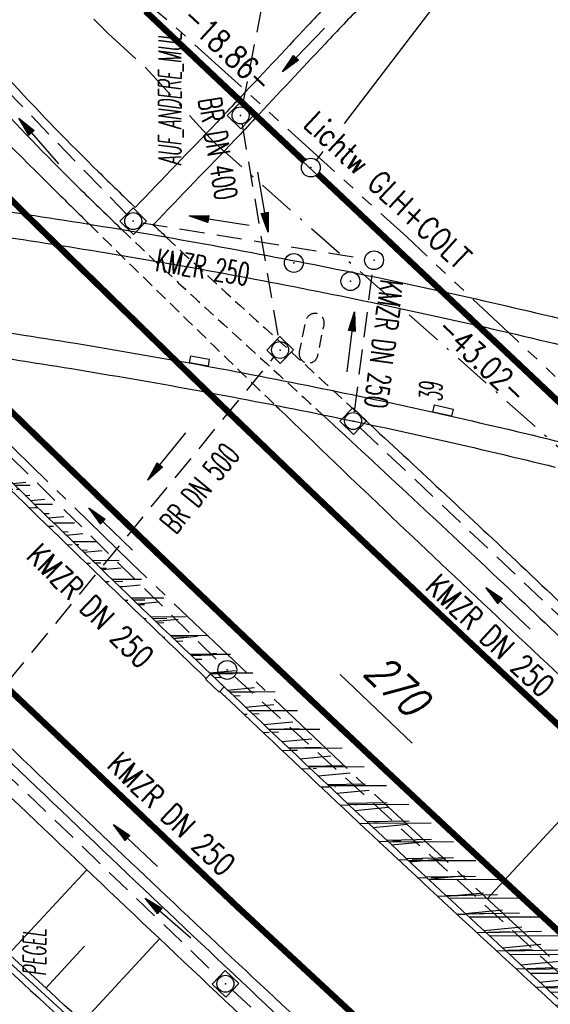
# Model space of a CAD drawing. Extents: x 448150 to 449332, y 437108 to 438384.
# Tile 121 of 172: x 448713 to 448756, y 437700 to 437779. Entities that reach past the tile are written whole.
import ezdxf
from ezdxf.enums import TextEntityAlignment as Align

# ---------------------------------------------------------------- set-up
doc = ezdxf.new("R2010")
doc.units = 0
doc.header["$LTSCALE"] = 2
doc.header["$MEASUREMENT"] = 0
for name, pattern in [('ACHSE', [5.5, 4, -0.5, 0.5, -0.5]), ('AUSGEZOGEN', [0]), ('BAB-FM2', [2.6, 1.5, -0.5, 0.1, -0.5]), ('GESTRICH-X2', [1.5, 1, -0.5]), ('GESTRICHELT', [0.75, 0.5, -0.25]), ('PHANTOMX2', [5, 2.5, -0.5, 0.5, -0.5, 0.5, -0.5])]:
    doc.linetypes.add(name, pattern=pattern)
doc.layers.get('0').update_dxf_attribs({"linetype": 'AUSGEZOGEN'})
for name, color, linetype in [('212-ABSTAND', 8, 'AUSGEZOGEN'), ('212-FLSTNR-BAB', 7, 'AUSGEZOGEN'), ('212-GRENZL', 8, 'AUSGEZOGEN'), ('212-GRENZL-BAB', 7, 'AUSGEZOGEN'), ('212-GRENZP-BAB', 7, 'AUSGEZOGEN'), ('ACHSETOP', 250, 'ACHSE'), ('ANMERKUNG', 7, 'CONTINUOUS'), ('BAB_FM', 5, 'BAB-FM2'), ('BAUWOTOP', 250, 'AUSGEZOGEN'), ('BAUWUTOP', 250, 'GESTRICHELT'), ('BOESCHG', 250, 'AUSGEZOGEN'), ('DURCHL', 200, 'GESTRICH-X2'), ('FBRTOP', 250, 'AUSGEZOGEN'), ('KANAL', 7, 'GESTRICH-X2'), ('Lichtwellenleiter COLT', 46, 'PHANTOMX2'), ('Lichtwellenleiter GLH', 46, 'PHANTOMX2'), ('MULDE', 250, 'AUSGEZOGEN'), ('NZ', 250, 'AUSGEZOGEN'), ('PFEIL', 7, 'CONTINUOUS'), ('PFEILTOP', 200, 'AUSGEZOGEN'), ('SCHLITZRINNE', 200, 'AUSGEZOGEN'), ('SCHSYMBOL', 200, 'AUSGEZOGEN'), ('TEXTO', 4, 'CONTINUOUS')]:
    doc.layers.add(name, color=color, linetype=linetype)
doc.styles.add('ROMANS', font='romans.shx', dxfattribs={"width": 0.8})

# ---------------------------------------------------------------- blocks, each defined once
blk = doc.blocks.new('30S')
at = {"color": 0}
for p, q in [((-0.751, -0.583), (-0.751, 0)), ((-0.751, 0), (0.751, 0)), ((0.751, 0), (0.751, -0.583)), ((0.751, -0.583), (-0.751, -0.583))]:
    blk.add_line(p, q, dxfattribs=at)
blk.add_point((0, 0), dxfattribs=at)
blk = doc.blocks.new('20')
blk.add_lwpolyline([(-0.754, -0.751), (0.754, -0.751), (0.754, 0.75), (-0.754, 0.75)], close=True)
blk.add_circle((0, 0), 0.676)
blk.add_point((0, 0))
blk = doc.blocks.new('GST')
at = {"color": 0}
blk.add_circle((0, 0), 0.75, dxfattribs=at)
blk.add_point((0, 0), dxfattribs=at)
blk = doc.blocks.new('10')
blk.add_blockref('GST', (0, 0))
blk = doc.blocks.new('PFEIL2')
at = {"color": 0}
for p, q in [((0.88, 0.002), (-2.401, -0.012)), ((0.881, -0.271), (0.879, 0.276)), ((0.879, 0.276), (2.429, 0.009)), ((0.911, 0.27), (0.879, 0.265)), ((0.965, 0.261), (0.879, 0.246)), ((1.019, 0.252), (0.879, 0.228)), ((1.073, 0.242), (0.879, 0.209)), ((1.127, 0.233), (0.879, 0.191)), ((1.181, 0.224), (0.879, 0.172)), ((1.235, 0.214), (0.879, 0.154)), ((1.289, 0.205), (0.879, 0.135)), ((1.343, 0.196), (0.879, 0.117)), ((1.397, 0.187), (0.879, 0.098)), ((1.451, 0.177), (0.879, 0.08)), ((1.505, 0.168), (0.879, 0.061)), ((1.559, 0.159), (0.88, 0.043)), ((1.613, 0.149), (0.88, 0.024)), ((1.668, 0.14), (0.88, 0.006)), ((1.722, 0.131), (0.88, -0.013)), ((1.776, 0.121), (0.88, -0.031)), ((1.83, 0.112), (0.88, -0.05)), ((1.884, 0.103), (0.88, -0.068)), ((1.938, 0.094), (0.88, -0.087)), ((1.992, 0.084), (0.88, -0.105)), ((2.046, 0.075), (0.88, -0.124)), ((2.1, 0.066), (0.88, -0.142)), ((2.154, 0.056), (0.88, -0.161)), ((2.208, 0.047), (0.88, -0.179)), ((2.262, 0.038), (0.881, -0.198)), ((2.316, 0.029), (0.881, -0.216)), ((2.37, 0.019), (0.881, -0.235)), ((2.424, 0.01), (0.881, -0.253)), ((2.429, 0.009), (0.881, -0.271))]:
    blk.add_line(p, q, dxfattribs=at)

msp = doc.modelspace()

# ---------------------------------------------------------------- hatches: boundary and pattern name
at = {"layer": 'SCHLITZRINNE'}
h = msp.add_hatch(dxfattribs=at)
h.set_pattern_fill('_USER', color=256, scale=1.5, angle=45, style=0, pattern_type=0)
h.set_pattern_definition([(0.19809, (448696.2442, 437758.0261), (-0.005186, 1.499991), [])])
edge = h.paths.add_edge_path()
edge.add_arc((450103.943, 439168.643), 1992.851, 225.253931, 225.326505)
edge.add_arc((450104.379, 439169.084), 1993.471, 225.326505, 225.685513)
edge.add_arc((450114.112, 439179.052), 2007.404, 225.685514, 226.043274)
edge.add_arc((450116.374, 439181.397), 2010.661, 226.043274, 226.400342)
edge.add_arc((450108.345, 439172.967), 1999.019, 226.400342, 226.758448)
edge.add_arc((450107.359, 439171.918), 1997.58, 226.758448, 227.116898)
edge.add_arc((450114.22, 439179.306), 2007.663, 227.116898, 227.474446)
edge.add_arc((450112.044, 439176.933), 2004.443, 227.474446, 227.83238)
edge.add_arc((450107.824, 439172.273), 1998.156, 227.83238, 228.190877)
edge.add_arc((450107.663, 439172.094), 1997.915, 228.190877, 228.549748)
edge.add_arc((450107.034, 439171.381), 1996.965, 228.549748, 228.908704)
edge.add_arc((450111.572, 439176.585), 2003.869, 228.908704, 229.265964)
edge.add_arc((450119.093, 439185.318), 2015.394, 229.265964, 229.6222)
edge.add_arc((450115.134, 439180.663), 2009.284, 229.6222, 229.979919)
edge.add_arc((450101.808, 439164.793), 1988.56, 229.979919, 230.339497)
edge.add_arc((450135.905, 439205.921), 2041.985, 230.339497, 230.699144)
edge.add_arc((450015.788, 439059.171), 1852.343, 230.699144, 231.076753)
edge.add_arc((450440.038, 439584.513), 2527.6, 231.076753, 231.41321)
edge.add_arc((449605.176, 438538.206), 1189.037, 231.413211, 231.903765)
edge.add_arc((451876.599, 441435.451), 4870.53, 231.903765, 232.054115)
edge.add_arc((449764.385, 438726.671), 1435.572, 232.054115, 232.331051)
edge.add_arc((663048.573, 714993.472), 350453.466, 232.33105148, 232.33182369)
edge.add_arc((452105.708, 441751.773), 5260.885, 232.331837, 232.33814)
edge.add_arc((1083717.784, 1260087.558), 1038995.508, 232.338139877, 232.338829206)
edge.add_arc((362297.748, 325361.769), 141749.668, 52.33595822, 52.34101086, ccw=False)
edge.add_arc((130991.073, 25697.409), 520301.522, 52.33458173, 52.33595822, ccw=False)
edge.add_arc((597397.743, 629905.021), 242982.187, 232.33379622, 232.33674373)
edge.add_arc((1091510.304, 1270060.009), 1051651.236, 232.336743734, 232.337424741)
edge.add_arc((63904.407, -61307.138), 630166.935, 52.33651599, 52.337652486, ccw=False)
edge.add_line((448950.678, 437541.271), (448965.933, 437529.496))
edge.add_arc((450103.943, 439168.643), 1993.351, 225.253931, 225.326505)
edge.add_arc((450104.379, 439169.084), 1993.971, 225.326505, 225.633952)
h = msp.add_hatch(dxfattribs=at)
h.set_pattern_fill('_USER', color=256, scale=1.5, angle=45, style=0, pattern_type=0)
h.set_pattern_definition([(1.0848, (448717.7677, 437736.8698), (-0.0283982, 1.4997312), [])])
edge = h.paths.add_edge_path()
edge.add_arc((450104.379, 439169.084), 1993.971, 225.677136, 225.685513)
edge.add_arc((450114.112, 439179.052), 2007.904, 225.685514, 226.043274)
edge.add_arc((450116.374, 439181.397), 2011.161, 226.043274, 226.348764)
edge.add_arc((450103.943, 439168.643), 1992.851, 225.253931, 225.326505)
edge.add_arc((450104.379, 439169.084), 1993.471, 225.326505, 225.685513)
edge.add_arc((450114.112, 439179.052), 2007.404, 225.685514, 226.043274)
edge.add_arc((450116.374, 439181.397), 2010.661, 226.043274, 226.400342)
edge.add_arc((450108.345, 439172.967), 1999.019, 226.400342, 226.758448)
edge.add_arc((450107.359, 439171.918), 1997.58, 226.758448, 227.116898)
edge.add_arc((450114.22, 439179.306), 2007.663, 227.116898, 227.474446)
edge.add_arc((450112.044, 439176.933), 2004.443, 227.474446, 227.83238)
edge.add_arc((450107.824, 439172.273), 1998.156, 227.83238, 228.190877)
edge.add_arc((450107.663, 439172.094), 1997.915, 228.190877, 228.549748)
edge.add_arc((450107.034, 439171.381), 1996.965, 228.549748, 228.908704)
edge.add_arc((450111.572, 439176.585), 2003.869, 228.908704, 229.265964)
edge.add_arc((450119.093, 439185.318), 2015.394, 229.265964, 229.6222)
edge.add_arc((450115.134, 439180.663), 2009.284, 229.6222, 229.979919)
edge.add_arc((450101.808, 439164.793), 1988.56, 229.979919, 230.339497)
edge.add_arc((450135.905, 439205.921), 2041.985, 230.339497, 230.699144)
edge.add_arc((450015.788, 439059.171), 1852.343, 230.699144, 231.076753)
edge.add_arc((450440.038, 439584.513), 2527.6, 231.076753, 231.41321)
edge.add_arc((449605.176, 438538.206), 1189.037, 231.413211, 231.903765)
edge.add_arc((451876.599, 441435.451), 4870.53, 231.903765, 232.054115)
edge.add_arc((449764.385, 438726.671), 1435.572, 232.054115, 232.331051)
edge.add_arc((663048.573, 714993.472), 350453.466, 232.33105148, 232.33182369)
edge.add_arc((452105.708, 441751.773), 5260.885, 232.331837, 232.33814)
edge.add_arc((1083717.784, 1260087.558), 1038995.508, 232.338139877, 232.338829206)
edge.add_arc((362297.748, 325361.769), 141749.668, 52.33595822, 52.34101086, ccw=False)
edge.add_arc((130991.073, 25697.409), 520301.522, 52.33458173, 52.33595822, ccw=False)
edge.add_arc((597397.743, 629905.021), 242982.187, 232.33379622, 232.33674373)
edge.add_arc((1091510.304, 1270060.009), 1051651.236, 232.336743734, 232.337424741)
edge.add_arc((63904.407, -61307.138), 630166.935, 52.33651599, 52.337652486, ccw=False)
edge.add_line((448950.678, 437541.271), (448965.933, 437529.496))
h = msp.add_hatch(dxfattribs=at)
h.set_pattern_fill('_USER', color=256, scale=1.5, angle=45, style=0, pattern_type=0)
h.set_pattern_definition([(1.92282, (448737.9663, 437717.5835), (-0.05033, 1.4991554), [])])
edge = h.paths.add_edge_path()
edge.add_arc((450116.374, 439181.397), 2011.161, 226.391578, 226.400342)
edge.add_arc((450108.345, 439172.967), 1999.519, 226.400342, 226.758448)
edge.add_arc((450107.359, 439171.918), 1998.08, 226.758448, 227.116898)
edge.add_arc((450114.22, 439179.306), 2008.163, 227.116898, 227.474446)
edge.add_arc((450112.044, 439176.933), 2004.943, 227.474446, 227.83238)
edge.add_arc((450107.824, 439172.273), 1998.656, 227.83238, 228.068653)
edge.add_arc((450103.943, 439168.643), 1992.851, 225.253931, 225.326505)
edge.add_arc((450104.379, 439169.084), 1993.471, 225.326505, 225.685513)
edge.add_arc((450114.112, 439179.052), 2007.404, 225.685514, 226.043274)
edge.add_arc((450116.374, 439181.397), 2010.661, 226.043274, 226.400342)
edge.add_arc((450108.345, 439172.967), 1999.019, 226.400342, 226.758448)
edge.add_arc((450107.359, 439171.918), 1997.58, 226.758448, 227.116898)
edge.add_arc((450114.22, 439179.306), 2007.663, 227.116898, 227.474446)
edge.add_arc((450112.044, 439176.933), 2004.443, 227.474446, 227.83238)
edge.add_arc((450107.824, 439172.273), 1998.156, 227.83238, 228.190877)
edge.add_arc((450107.663, 439172.094), 1997.915, 228.190877, 228.549748)
edge.add_arc((450107.034, 439171.381), 1996.965, 228.549748, 228.908704)
edge.add_arc((450111.572, 439176.585), 2003.869, 228.908704, 229.265964)
edge.add_arc((450119.093, 439185.318), 2015.394, 229.265964, 229.6222)
edge.add_arc((450115.134, 439180.663), 2009.284, 229.6222, 229.979919)
edge.add_arc((450101.808, 439164.793), 1988.56, 229.979919, 230.339497)
edge.add_arc((450135.905, 439205.921), 2041.985, 230.339497, 230.699144)
edge.add_arc((450015.788, 439059.171), 1852.343, 230.699144, 231.076753)
edge.add_arc((450440.038, 439584.513), 2527.6, 231.076753, 231.41321)
edge.add_arc((449605.176, 438538.206), 1189.037, 231.413211, 231.903765)
edge.add_arc((451876.599, 441435.451), 4870.53, 231.903765, 232.054115)
edge.add_arc((449764.385, 438726.671), 1435.572, 232.054115, 232.331051)
edge.add_arc((663048.573, 714993.472), 350453.466, 232.33105148, 232.33182369)
edge.add_arc((452105.708, 441751.773), 5260.885, 232.331837, 232.33814)
edge.add_arc((1083717.784, 1260087.558), 1038995.508, 232.338139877, 232.338829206)
edge.add_arc((362297.748, 325361.769), 141749.668, 52.33595822, 52.34101086, ccw=False)
edge.add_arc((130991.073, 25697.409), 520301.522, 52.33458173, 52.33595822, ccw=False)
edge.add_arc((597397.743, 629905.021), 242982.187, 232.33379622, 232.33674373)
edge.add_arc((1091510.304, 1270060.009), 1051651.236, 232.336743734, 232.337424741)
edge.add_arc((63904.407, -61307.138), 630166.935, 52.33651599, 52.337652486, ccw=False)
edge.add_line((448950.678, 437541.271), (448965.933, 437529.496))
h = msp.add_hatch(dxfattribs=at)
h.set_pattern_fill('_USER', color=256, scale=1.5, angle=45, style=0, pattern_type=0)
h.set_pattern_definition([(5.43336, (448830.8072, 437635.437), (-0.142032, 1.4932605), [])])
edge = h.paths.add_edge_path()
edge.add_arc((450115.134, 439180.663), 2009.784, 229.703318, 229.979919)
edge.add_arc((450101.808, 439164.793), 1989.06, 229.979919, 230.339497)
edge.add_arc((450135.905, 439205.921), 2042.485, 230.339497, 230.699144)
edge.add_arc((450015.788, 439059.171), 1852.843, 230.699144, 231.076753)
edge.add_arc((450440.038, 439584.513), 2528.1, 231.076753, 231.211068)
edge.add_arc((450103.943, 439168.643), 1992.851, 225.253931, 225.326505)
edge.add_arc((450104.379, 439169.084), 1993.471, 225.326505, 225.685513)
edge.add_arc((450114.112, 439179.052), 2007.404, 225.685514, 226.043274)
edge.add_arc((450116.374, 439181.397), 2010.661, 226.043274, 226.400342)
edge.add_arc((450108.345, 439172.967), 1999.019, 226.400342, 226.758448)
edge.add_arc((450107.359, 439171.918), 1997.58, 226.758448, 227.116898)
edge.add_arc((450114.22, 439179.306), 2007.663, 227.116898, 227.474446)
edge.add_arc((450112.044, 439176.933), 2004.443, 227.474446, 227.83238)
edge.add_arc((450107.824, 439172.273), 1998.156, 227.83238, 228.190877)
edge.add_arc((450107.663, 439172.094), 1997.915, 228.190877, 228.549748)
edge.add_arc((450107.034, 439171.381), 1996.965, 228.549748, 228.908704)
edge.add_arc((450111.572, 439176.585), 2003.869, 228.908704, 229.265964)
edge.add_arc((450119.093, 439185.318), 2015.394, 229.265964, 229.6222)
edge.add_arc((450115.134, 439180.663), 2009.284, 229.6222, 229.979919)
edge.add_arc((450101.808, 439164.793), 1988.56, 229.979919, 230.339497)
edge.add_arc((450135.905, 439205.921), 2041.985, 230.339497, 230.699144)
edge.add_arc((450015.788, 439059.171), 1852.343, 230.699144, 231.076753)
edge.add_arc((450440.038, 439584.513), 2527.6, 231.076753, 231.41321)
edge.add_arc((449605.176, 438538.206), 1189.037, 231.413211, 231.903765)
edge.add_arc((451876.599, 441435.451), 4870.53, 231.903765, 232.054115)
edge.add_arc((449764.385, 438726.671), 1435.572, 232.054115, 232.331051)
edge.add_arc((663048.573, 714993.472), 350453.466, 232.33105148, 232.33182369)
edge.add_arc((452105.708, 441751.773), 5260.885, 232.331837, 232.33814)
edge.add_arc((1083717.784, 1260087.558), 1038995.508, 232.338139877, 232.338829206)
edge.add_arc((362297.748, 325361.769), 141749.668, 52.33595822, 52.34101086, ccw=False)
edge.add_arc((130991.073, 25697.409), 520301.522, 52.33458173, 52.33595822, ccw=False)
edge.add_arc((597397.743, 629905.021), 242982.187, 232.33379622, 232.33674373)
edge.add_arc((1091510.304, 1270060.009), 1051651.236, 232.336743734, 232.337424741)
edge.add_arc((63904.407, -61307.138), 630166.935, 52.33651599, 52.337652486, ccw=False)
edge.add_line((448950.678, 437541.271), (448965.933, 437529.496))

# ---------------------------------------------------------------- linework, layer by layer
at = {"layer": '212-FLSTNR-BAB'}
msp.add_line((448738.794, 437726.511), (448744.533, 437721.041), dxfattribs=at)
at = {"layer": '212-GRENZL'}
for p, q in [((448739.148, 437770.401), (448749.805, 437784.374)), ((448736.925, 437767.486), (448737.44, 437768.161))]:
    msp.add_line(p, q, dxfattribs=at)
at = {"layer": '212-GRENZL-BAB', "const_width": 0.5, "flags": 128}
for points in [[(448735.925, 437767.406), (448723.315, 437779.334)], [(448767.175, 437737.845), (448737.015, 437766.375)]]:
    msp.add_lwpolyline(points, dxfattribs=at)
at = {"layer": '212-GRENZL-BAB', "flags": 128}
msp.add_lwpolyline([(448700.073, 437714.934), (448763.887, 437656.467)], dxfattribs=at)
at = {"layer": 'ACHSETOP', "flags": 128}
msp.add_lwpolyline([(448380.241, 438171.899), (448383.346, 438166.505), (448396.089, 438144.997), (448409.099, 438123.649), (448422.375, 438102.466), (448435.915, 438081.45), (448449.717, 438060.605), (448463.778, 438039.935), (448478.096, 438019.441), (448492.67, 437999.129), (448507.496, 437979), (448522.573, 437959.057), (448537.897, 437939.305), (448553.468, 437919.746), (448569.282, 437900.384), (448585.336, 437881.22), (448601.629, 437862.258), (448618.157, 437843.502), (448634.919, 437824.954), (448651.911, 437806.617), (448669.131, 437788.493), (448686.577, 437770.586), (448704.244, 437752.899), (448722.132, 437735.434), (448740.236, 437718.194), (448758.555, 437701.181), (448777.084, 437684.399), (448795.822, 437667.85), (448814.766, 437651.536), (448833.911, 437635.46), (448853.257, 437619.625), (448872.798, 437604.033), (448888.336, 437591.917), (448892.529, 437588.68), (448912.32, 437573.405), (448932.11, 437558.129), (448951.9, 437542.854), (449011.271, 437497.027), (449090.432, 437435.925), (449169.594, 437374.823), (449183.702, 437363.933)], dxfattribs=at)
at = {"layer": 'BAB_FM'}
msp.add_lwpolyline([(448606.465, 437905.569), (448627.918, 437878.896), (448639.496, 437862.456), (448640.635, 437858.141), (448643.314, 437857.825), (448662.117, 437832.506), (448693.51, 437804.514), (448720.329, 437777.562), (448723.295, 437774.87), (448728.722, 437768.944), (448764.191, 437737.535), (448775.029, 437717.102), (448810.387, 437687.135), (448816.902, 437686.335), (448825.274, 437683.657), (448833.111, 437680.118), (448851.528, 437670.91), (448862.964, 437665.891), (448882.767, 437655.261), (448918.267, 437629.275), (448928.596, 437621.861), (448948.536, 437606.807), (448982.523, 437579.317)], dxfattribs=at)
at = {"layer": 'BAUWOTOP'}
for points in [[(448570.243, 437764.356, -0.005027), (448579.373, 437765.479, -0.004236), (448590.165, 437766.604, -0.004401), (448601.04, 437767.549, -0.005433), (448609.933, 437768.145, -0.005787), (448619.173, 437768.556, -0.004902), (448630.015, 437768.807, -0.00419), (448640.197, 437768.857, -0.004449), (448649.805, 437768.739, -0.00525), (448660.059, 437768.413, -0.005382), (448670.062, 437767.882, -0.005127), (448679.687, 437767.169, -0.004852), (448689.821, 437766.214, -0.004589), (448699.995, 437765.06, -0.004838), (448709.641, 437763.783, -0.00502), (448719.277, 437762.312, -0.004823), (448729.259, 437760.587, -0.005027), (448739.253, 437758.657, -0.005127), (448749.019, 437756.564, -0.005003), (448758.699, 437754.283, -0.005034)], [(448570.512, 437762.341, -0.005027), (448579.601, 437763.459, -0.004236), (448590.358, 437764.581, -0.004401), (448601.198, 437765.522, -0.005433), (448610.047, 437766.115, -0.005787), (448619.24, 437766.524, -0.004902), (448630.042, 437766.774, -0.00419), (448640.19, 437766.824, -0.004449), (448649.762, 437766.706, -0.00525), (448659.973, 437766.382, -0.005382), (448669.933, 437765.853, -0.005127), (448679.516, 437765.143, -0.004852), (448689.61, 437764.191, -0.004589), (448699.747, 437763.043, -0.004838), (448709.355, 437761.77, -0.00502), (448718.95, 437760.306, -0.004823), (448728.893, 437758.587, -0.005027), (448738.847, 437756.665, -0.005127), (448748.572, 437754.58, -0.005003), (448758.213, 437752.309, -0.005034)], [(448562.345, 437753.569, -0.005641), (448571.504, 437754.895, -0.005027), (448580.443, 437755.995, -0.004236), (448591.074, 437757.103, -0.004401), (448601.782, 437758.033, -0.005433), (448610.468, 437758.615, -0.005787), (448619.487, 437759.017, -0.004902), (448630.142, 437759.263, -0.00419), (448640.164, 437759.312, -0.004449), (448649.602, 437759.196, -0.00525), (448659.655, 437758.877, -0.005382), (448669.454, 437758.357, -0.005127), (448678.884, 437757.658, -0.004852), (448688.833, 437756.72, -0.004589), (448698.833, 437755.587, -0.004838), (448708.296, 437754.333, -0.00502), (448717.743, 437752.892, -0.004823), (448727.543, 437751.198, -0.005027), (448737.348, 437749.304, -0.005127), (448746.923, 437747.252, -0.005003), (448756.417, 437745.015, -0.005034)], [(448562.66, 437751.553, -0.005641), (448571.774, 437752.872, -0.005027), (448580.672, 437753.966, -0.004236), (448591.268, 437755.071, -0.004401), (448601.94, 437755.998, -0.005433), (448610.582, 437756.577, -0.005787), (448619.554, 437756.976, -0.004902), (448630.169, 437757.222, -0.00419), (448640.157, 437757.271, -0.004449), (448649.559, 437757.155, -0.00525), (448659.569, 437756.837, -0.005382), (448669.324, 437756.32, -0.005127), (448678.712, 437755.624, -0.004852), (448688.622, 437754.69, -0.004589), (448698.584, 437753.561, -0.004838), (448708.008, 437752.312, -0.00502), (448717.414, 437750.877, -0.004823), (448727.176, 437749.19, -0.005027), (448736.941, 437747.304, -0.005127), (448746.475, 437745.261, -0.005003), (448755.929, 437743.033, -0.005034)]]:
    msp.add_lwpolyline(points, format="xyb", dxfattribs=at)
at = {"layer": 'BAUWUTOP', "flags": 128}
msp.add_lwpolyline([(448735.547, 437752.222, 1), (448737.017, 437751.922), (448737.518, 437754.371, 1), (448736.049, 437754.672), (448735.547, 437752.222)], format="xyb", dxfattribs=at)
at = {"layer": 'BOESCHG'}
for p, q in [((448718.643, 437710.962), (448712.432, 437704.267)), ((448724.424, 437705.475), (448718.305, 437698.835)), ((448718.449, 437704.882), (448715.366, 437701.549))]:
    msp.add_line(p, q, dxfattribs=at)
for points in [[(448657.591, 437756.917, 0.008458), (448664.232, 437750.016, 0.00049), (448693.034, 437721.138, 0.007612), (448694.919, 437719.307, 0.002399), (448714.785, 437700.782, 0.002578), (448733.441, 437683.729, 0.000138), (448754.925, 437664.304, 0.000228), (448767.89, 437652.599, 0.000375), (448780.321, 437641.403, 0.0006), (448788.097, 437634.427, 0.00703), (448798.608, 437625.283, 0.003976), (448817.543, 437609.529, 0.000999), (448831.725, 437597.967, 0.001507), (448841.164, 437590.349, 0.000922), (448857.646, 437577.18, 0.001762), (448866.31, 437570.334, 0.001658), (448875.332, 437563.303, -0.000796), (448894.162, 437548.683, -0.002725), (448918.842, 437529.241, 0.003736), (448936.874, 437515.095, 0.011168), (448954.691, 437501.956, -0.009019), (448976.82, 437485.783, -0.000877)], [(448939.348, 437514.429, -0.001321), (448937.316, 437515.992, -0.003437), (448919.264, 437530.153, 0.002512), (448894.604, 437549.571, 0.000719), (448875.69, 437564.268, -0.001524), (448866.773, 437571.22, -0.001746), (448858.423, 437577.818, -0.000864), (448841.625, 437591.234, -0.001525), (448832.055, 437598.952, -0.001031), (448817.968, 437610.434, -0.004145), (448799.115, 437626.127, -0.007304), (448788.623, 437635.275, -0.000304), (448781.091, 437642.047, -0.000182), (448768.496, 437653.392, -0.000124), (448754.883, 437665.67, -0.000081), (448733.885, 437684.625, -0.002942), (448715.737, 437701.207, -0.002608), (448695.472, 437720.14, -0.007354), (448693.565, 437721.995, -0.000481), (448664.882, 437750.771, -0.007392), (448659, 437756.861, -0.002577)]]:
    msp.add_lwpolyline(points, format="xyb", dxfattribs=at)
at = {"layer": 'DURCHL'}
msp.add_line((448704.75, 437716.656), (448733.531, 437751.781), dxfattribs=at)
at = {"layer": 'FBRTOP'}
for points in [[(448962.287, 437556.312, -0.000002), (448991.973, 437533.398, 0.000001), (449021.658, 437510.484, 0), (449059.524, 437481.257, 0), (449100.819, 437449.382, 0.000002), (449140.4, 437418.831, -0.000003), (449179.981, 437388.28, -0.000002), (449197.089, 437375.075, 0.000004)], [(448881.988, 437575.026, 0.000003), (448891.884, 437567.387, -0.000022), (448901.78, 437559.749, -0.000006), (448911.675, 437552.112, 0.000013), (448921.57, 437544.474, 0.000003), (448931.465, 437536.836, -0.000005), (448941.36, 437529.199, 0), (448949.808, 437522.678, 0.000001)], [(448574.505, 437920.803, 0.001555), (448582.382, 437911.22, 0.001556), (448590.324, 437901.678, 0.001561), (448598.299, 437892.218, 0.001568), (448606.332, 437882.81, 0.001562), (448614.454, 437873.418, 0.001563), (448622.627, 437864.084, 0.001566), (448630.841, 437854.821, 0.001565), (448639.119, 437845.604, 0.001563), (448647.461, 437836.431, 0.001558), (448655.854, 437827.316, 0.001557), (448664.308, 437818.25, 0.001563), (448672.828, 437809.227, 0.001567), (448681.382, 437800.28, 0.001566), (448689.984, 437791.394, 0.001559), (448698.68, 437782.525, 0.001559), (448707.43, 437773.709, 0.001566), (448716.196, 437764.988, 0.000469), (448718.836, 437762.384, 0.001561)], [(448902.917, 437602.137, 0.000003), (448912.812, 437594.5, -0.000022)], [(448942.498, 437571.586, 0.000003), (448952.392, 437563.949, -0.000005)], [(448676.969, 437755.768, 0.00109), (448683.198, 437749.504, 0.001566), (448692.116, 437740.632, 0.001566), (448701.094, 437731.811, 0.001561), (448710.158, 437723.016, 0.001558), (448719.274, 437714.281, 0.001563), (448728.418, 437705.628, 0.001564), (448737.618, 437697.03, 0.00156), (448746.895, 437688.468, 0.001562), (448756.221, 437679.969, 0.001564), (448765.584, 437671.541, 0.001566), (448775.009, 437663.165, 0.001566), (448784.484, 437654.849, 0.001559), (448793.998, 437646.604, 0.001554), (448803.591, 437638.395, 0.001561), (448813.246, 437630.236, 0.001569), (448822.901, 437622.18, 0.001569), (448832.871, 437613.967, 0.001648), (448842.414, 437606.208, 0.001468), (448854.075, 437596.848, 0.002141), (448862.115, 437590.489, 0.000656), (448872.248, 437582.566, 0.001208)], [(448733.626, 437747.967, 0.000053), (448733.932, 437747.672, 0.001558), (448742.894, 437739.085, 0.001563), (448751.882, 437730.578, 0.001564), (448760.926, 437722.126, 0.00156)]]:
    msp.add_lwpolyline(points, format="xyb", dxfattribs=at)
at = {"layer": 'FBRTOP', "const_width": 0.5}
for points in [[(448933.332, 437559.712, 0.000003), (448943.227, 437552.075, -0.000005), (448953.122, 437544.437, -0.000002), (448982.808, 437521.524, 0.000001), (449012.493, 437498.61, 0), (449050.358, 437469.383, 0), (449091.654, 437437.508, 0.000002), (449131.235, 437406.957, -0.000003), (449170.816, 437376.406, -0.000001), (449185.277, 437365.244, 0.000004)], [(448960.466, 437553.953, -0.000002), (448990.152, 437531.039)], [(449098.999, 437447.023, 0.000002), (449138.58, 437416.472, -0.000003), (449178.161, 437385.922, -0.000002), (449194.742, 437373.122, 0.000004)], [(448901.097, 437599.778, 0.000003), (448910.992, 437592.141, -0.000022)], [(448893.751, 437590.263, 0.000003), (448903.647, 437582.626, -0.000022)], [(448940.677, 437569.227, 0.000003), (448950.572, 437561.59, -0.000005)], [(448707.631, 437752.366, 0.001217), (448714.542, 437745.585, 0.001561), (448723.52, 437736.874, 0.001558), (448732.549, 437728.222, 0.001563), (448741.606, 437719.651, 0.001564), (448750.718, 437711.135, 0.00156), (448759.907, 437702.655, 0.001562)], [(448728.294, 437748.984, 0.001117), (448731.864, 437745.527, 0.001558), (448740.839, 437736.927, 0.001563), (448749.841, 437728.408, 0.001564), (448758.899, 437719.943, 0.00156)]]:
    msp.add_lwpolyline(points, format="xyb", dxfattribs=at)
for points in [[(448391.162, 438180.989), (448395.435, 438173.566), (448408.089, 438152.208), (448421.008, 438131.009), (448434.191, 438109.975), (448447.636, 438089.106), (448461.342, 438068.407), (448475.305, 438047.882), (448489.522, 438027.531), (448503.994, 438007.361), (448518.716, 437987.373), (448533.688, 437967.57), (448548.905, 437947.956), (448564.366, 437928.534), (448580.07, 437909.308), (448596.012, 437890.277), (448612.191, 437871.448), (448628.603, 437852.824), (448645.247, 437834.406), (448662.121, 437816.197), (448679.22, 437798.2), (448696.544, 437780.418), (448713.765, 437763.177)], [(448682.025, 437755.333), (448694.401, 437742.943), (448712.414, 437725.356), (448730.645, 437707.995), (448749.092, 437690.863), (448767.751, 437673.964), (448786.62, 437657.299), (448805.696, 437640.871), (448824.976, 437624.682), (448844.457, 437608.736), (448864.127, 437593.041), (448879.754, 437580.856), (448883.974, 437577.598), (448903.766, 437562.322), (448923.555, 437547.047), (448943.346, 437531.771), (449002.717, 437485.944), (449081.878, 437424.842), (449161.04, 437363.74), (449172.678, 437354.757)]]:
    msp.add_lwpolyline(points, dxfattribs=at)
at = {"layer": 'FBRTOP', "linetype": 'GESTRICHELT', "flags": 128}
for points, format in [([(448713.765, 437763.177, 0.5, 0.5, 0), (448714.087, 437762.855, 0.5, 0.5, 0), (448728.294, 437748.984, 0.5, 0.5, 0)], "xyseb"), ([(448718.836, 437762.384, 0.001097), (448725.022, 437756.317, 0.001508), (448733.626, 437747.967, 0.001558)], "xyb")]:
    msp.add_lwpolyline(points, format=format, dxfattribs=at)
at = {"layer": 'KANAL'}
for p, q in [((448731.031, 437771.781), (448734.25, 437788.219)), ((448701.719, 437783.938), (448721.813, 437763.156)), ((448731, 437770.313), (448733.906, 437753.094)), ((448723.063, 437762.5), (448740.75, 437759.625)), ((448739.938, 437747.438), (448741.406, 437758.75)), ((448704.75, 437716.656), (448733.531, 437751.781)), ((448740.375, 437746.188), (448767.719, 437720.344)), ((448712.531, 437743.875), (448729.281, 437727.406)), ((448698.781, 437731.531), (448729.125, 437702.406)), ((448730.375, 437726.375), (448773.594, 437686.875)), ((448730.219, 437701.375), (448771.156, 437664))]:
    msp.add_line(p, q, dxfattribs=at)
at = {"layer": 'Lichtwellenleiter COLT', "flags": 128}
msp.add_lwpolyline([(448659.361, 437835.396), (448668.132, 437829.071), (448675.787, 437824.126), (448685.034, 437816.399), (448707.69, 437793.318), (448725.457, 437778.29), (448744.096, 437761.363), (448761.357, 437745.153), (448817.297, 437686.934), (448837.365, 437672.417), (448852.442, 437665.478), (448883.386, 437653.906), (448906.675, 437637.299), (448923.155, 437622.302), (448933.12, 437620.67), (448942.93, 437614.42), (448953.22, 437606.47), (448980, 437585.1), (448999.76, 437565.35), (449013.23, 437542.09), (449015.39, 437534.98), (449018.87, 437529.6), (449025.86, 437525.22), (449038.3, 437522.199), (449054.369, 437521.792), (449059.826, 437520.831), (449063.597, 437518.321), (449065.942, 437515.989), (449065.942, 437515.989), (449095.923, 437479.561), (449111.4, 437468.124), (449127.441, 437455.522), (449178.723, 437415.235), (449213.53, 437388.76)], dxfattribs=at)
at = {"layer": 'Lichtwellenleiter GLH', "flags": 128}
msp.add_lwpolyline([(448402.855, 438190.721), (448415.11, 438168.314), (448419.911, 438160.49), (448420.725, 438158.165), (448503.055, 438031.342), (448522.169, 438004.419), (448532.905, 437989.335), (448539.667, 437979.777), (448549.911, 437964.576), (448559.068, 437950.984), (448598.005, 437903.186), (448632.587, 437863.534), (448656.705, 437838.284), (448666.355, 437831.36), (448672.424, 437827.199), (448672.424, 437827.199), (448672.424, 437827.199), (448838.467, 437670.549), (448842.766, 437668.364), (448853.433, 437664.997), (448877.046, 437657.59), (448892.657, 437650.227), (448906.675, 437637.299), (448920.226, 437624.264), (448935.452, 437618.377), (448950.431, 437608.21), (448972.816, 437591.004), (448987.735, 437577.681), (449010.104, 437551.375), (449016.191, 437536.404), (449021.739, 437528.719), (449038.775, 437522.269), (449054.536, 437521.856), (449060.555, 437520.65), (449065.786, 437515.9), (449095.768, 437479.472), (449099.803, 437476.391), (449111.456, 437468.051), (449130.147, 437452.823), (449130.147, 437452.823), (449149.325, 437438.239), (449167.315, 437424.317), (449186.306, 437409.335), (449205.486, 437394.548), (449213.167, 437388.457)], dxfattribs=at)
at = {"layer": 'MULDE'}
for points in [[(448537.133, 437973.089, 0.005414), (448547.818, 437958.609, 0.006752), (448553.804, 437950.872, 0.000144), (448567.038, 437934.25, 0.0024), (448567.845, 437933.246, 0.004058), (448584.981, 437912.499, 0.00432), (448601.405, 437893.279, 0.000716), (448618.857, 437873.268, 0.000944), (448632.134, 437858.146, 0.000251), (448639.356, 437849.959, 0.000129), (448653.417, 437834.046, 0.001816), (448674.165, 437810.746, 0.00517), (448681.582, 437802.649, 0.011755), (448687.832, 437796.272, -0.006294), (448699.554, 437784.571, -0.007063), (448711.305, 437772.196, 0.012326), (448718.16, 437765.129, 0.002825), (448721.428, 437761.957, -0.004951)], [(448681.183, 437806.014, 0.00129), (448683.042, 437804.015, 0.011755), (448689.227, 437797.705, -0.006294), (448700.984, 437785.969, -0.007063), (448712.775, 437773.553, 0.012326), (448719.56, 437766.557, 0.002536), (448722.478, 437763.722, -0.004951)], [(448752.6, 437794.239, -0.000873), (448750.989, 437792.595, -0.005872), (448750.091, 437791.703, -0.003979), (448740.43, 437782.474, 0.013633), (448737.663, 437779.727, 0.002626), (448736.174, 437778.148, -0.000695), (448730.569, 437772.163, -0.002073), (448728.982, 437770.487, -0.00169), (448722.478, 437763.722)], [(448755.158, 437793.999, -0.001496), (448752.404, 437791.18, -0.005877), (448751.499, 437790.281, -0.003967), (448741.845, 437781.059, 0.01363), (448739.087, 437778.321, 0.002619), (448737.605, 437776.751, -0.000692), (448732.021, 437770.789, -0.002073), (448730.43, 437769.108, -0.001695), (448723.923, 437762.339)], [(448723.923, 437762.339, 0.000892), (448724.961, 437761.354, -0.002282)], [(448672.838, 437756.082, 0.000024), (448673.008, 437755.91, 0.001482), (448686.066, 437742.74, 0.0017), (448697.523, 437731.33, 0.003882), (448708.022, 437721.105, 0.001965), (448728.988, 437701.16, 0.004095), (448749.403, 437682.203, 0.003922), (448771.033, 437662.756, 0.004986), (448789.954, 437646.345, 0.0039), (448814.503, 437625.804, 0.003789), (448859.514, 437589.305, 0.003934), (448903.405, 437554.824, 0.000682), (448918.392, 437543.272, -0.000468), (448940.219, 437526.463, -0.001742), (448940.981, 437525.871, -0.000265), (448946.018, 437521.924, -0.000265)], [(448675.871, 437755.855, 0.001318), (448687.482, 437744.152, 0.0017), (448698.929, 437732.752, 0.003882), (448709.406, 437722.549, 0.001965), (448730.36, 437702.614, 0.004095), (448750.752, 437683.68, 0.003922), (448772.359, 437664.254, 0.004986), (448791.249, 437647.869, 0.0039), (448815.775, 437627.348, 0.003789), (448860.762, 437590.868, 0.003934), (448904.629, 437556.406, 0.000682), (448919.611, 437544.858, -0.000468), (448941.441, 437528.047, -0.001742), (448942.214, 437527.446, -0.000265), (448947.252, 437523.498, -0.000265)], [(448737.382, 437747.214, -0.003213), (448751.81, 437733.753, -0.001351), (448765.006, 437721.215, 0.001677), (448775.649, 437711.116, 0.006234), (448789.782, 437698.124, 0.010453), (448798.486, 437690.643, 0.005979), (448802.182, 437687.672, 0.007526), (448805.19, 437685.385, 0.007294), (448806.621, 437684.362, 0.000887), (448818.322, 437676.286, 0.007563), (448820.175, 437675.053, 0.002835), (448825.125, 437671.905, 0.002835)], [(448741.193, 437746.418, -0.002669), (448753.184, 437735.207, -0.001351), (448766.387, 437722.662, 0.001187), (448773.909, 437715.511, 0.006234)]]:
    msp.add_lwpolyline(points, format="xyb", dxfattribs=at)
at = {"layer": 'MULDE', "linetype": 'GESTRICHELT', "flags": 128}
for points in [[(448721.428, 437761.957, 0.006854), (448729.505, 437754.418, -0.001738), (448737.382, 437747.214, -0.001351)], [(448724.961, 437761.354, 0.005004), (448730.849, 437755.898, -0.002282), (448741.193, 437746.418, -0.001351)]]:
    msp.add_lwpolyline(points, format="xyb", dxfattribs=at)
at = {"layer": 'NZ'}
msp.add_line((448750.497, 437708.665), (448812.963, 437775.893), dxfattribs=at)
at = {"layer": 'SCHLITZRINNE'}
for points in [[(448891.307, 437587.097, 0.000003), (448901.202, 437579.459, -0.000022), (448911.098, 437571.822, -0.000006), (448920.993, 437564.184, 0.000013), (448930.888, 437556.546, 0.000003), (448940.783, 437548.908, -0.000005), (448950.678, 437541.271, -0.000001), (448965.933, 437529.496, 0.000001)], [(448701.044, 437753.253, 0.000317), (448702.838, 437751.477, 0.001566), (448711.748, 437742.723, 0.001561), (448720.744, 437733.994, 0.001558), (448729.791, 437725.325, 0.001563), (448738.866, 437716.737, 0.001564), (448747.996, 437708.204, 0.00156), (448757.203, 437699.707, 0.001562), (448766.458, 437691.272, 0.001564), (448775.751, 437682.908, 0.001566), (448785.104, 437674.595, 0.001566), (448794.507, 437666.343, 0.001559), (448803.95, 437658.16, 0.001554), (448813.47, 437650.012, 0.001561), (448823.052, 437641.915, 0.001569), (448832.635, 437633.92, 0.001569), (448842.528, 437625.771, 0.001648), (448852, 437618.069, 0.001468), (448863.575, 437608.778, 0.00214), (448871.559, 437602.463, 0.000656), (448881.628, 437594.59, 0.001208), (448887.11, 437590.337, 0.000003), (448890.849, 437587.45, 0.000028)], [(448711.19, 437742.569, 0.000037), (448711.399, 437742.365, 0.001561), (448720.397, 437733.634, 0.001333), (448728.136, 437726.212, 0.001563)], [(448729.223, 437725.175, 0.000038), (448729.446, 437724.963, 0.001563), (448738.523, 437716.373, 0.001564), (448747.656, 437707.838, 0.00156), (448756.865, 437699.339, 0.001562), (448766.122, 437690.901, 0.001031), (448772.242, 437685.381, 0.001566)]]:
    msp.add_lwpolyline(points, format="xyb", dxfattribs=at)
at = {"layer": 'SCHSYMBOL'}
msp.add_lwpolyline([(448728.481, 437726.574), (448729.568, 437725.537), (448729.166, 437725.115), (448728.079, 437726.152)], close=True, dxfattribs=at)

# ---------------------------------------------------------------- block references
at = {"layer": '212-GRENZP-BAB', "rotation": 309.7713901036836}
msp.add_blockref('GST', (448736.47, 437766.89), dxfattribs=at)
at = {"layer": 'PFEIL'}
for p, rotation in [((448732.648, 437764.146), 279.5448000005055), ((448729.186, 437762.664), 170.7593999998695), ((448739.627, 437753.001), 82.60860000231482), ((448725.012, 437743.892), 230.6708999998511), ((448720.543, 437738.086), 135.4867999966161), ((448752.171, 437731.78), 136.614799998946), ((448722.515, 437712.886), 136.2033999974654)]:
    msp.add_blockref('PFEIL2', p, dxfattribs=dict(at, rotation=rotation))
at = {"layer": 'PFEILTOP'}
for p, rotation in [((448735.895, 437776.261), 225.7280616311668), ((448714.805, 437768.99), 130.6702117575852), ((448725.012, 437743.892), 230.6709), ((448725.099, 437707.122), 138.7423997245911)]:
    msp.add_blockref('PFEIL2', p, dxfattribs=dict(at, rotation=rotation))
at = {"layer": 'SCHSYMBOL'}
for name, p, rotation in [('20', (448730.876, 437771.047), 315.5062), ('20', (448722.332, 437762.627), 315.5006), ('10', (448735.115, 437759.292), 315.9619), ('10', (448741.497, 437759.509), 315.9619), ('10', (448739.615, 437757.844), 315.9619), ('20', (448734.018, 437752.361), 315.9501), ('30S', (448727.543, 437751.198), 169.7262169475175), ('20', (448739.836, 437746.705), 316.1849), ('30S', (448746.923, 437747.252), 166.9759433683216), ('GST', (448729.815, 437726.882), 316.3708999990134), ('20', (448729.674, 437701.887), 316.8574)]:
    msp.add_blockref(name, p, dxfattribs=dict(at, rotation=rotation))

# ---------------------------------------------------------------- texts
at = {"layer": '212-ABSTAND', "char_height": 1.8, "attachment_point": 5, "style": 'ROMANS'}
for s, insert, rotation in [('-18.86-', (448729.844, 437776.34), 316.59003), ('-43.02-', (448750.12, 437751.565), 316.5911)]:
    msp.add_mtext(s, dxfattribs=dict(at, insert=insert, rotation=rotation))
at = {"layer": '212-FLSTNR-BAB', "style": 'ROMANS', "oblique": 15, "width": 0.8}
msp.add_text('270', height=2.5, rotation=316.37081, dxfattribs=at).set_placement((448740.561, 437726.553))
at = {"layer": 'ANMERKUNG', "style": 'ROMANS', "oblique": 7, "width": 0.5}
for s, p in [('AUF_ANDERE_MUL', (448726.139, 437767.076)), ('39', (448746.923, 437748.252)), ('PEGEL', (448715.373, 437702.504))]:
    msp.add_text(s, height=1.8, rotation=90, dxfattribs=at).set_placement(p)
at = {"layer": 'DURCHL', "style": 'ROMANS', "width": 0.6}
msp.add_text('BR DN 500', height=1.8, rotation=50.6709, dxfattribs=at).set_placement((448728.318, 437740.782), align=Align.CENTER)
at = {"layer": 'Lichtwellenleiter GLH', "style": 'ROMANS', "width": 0.8}
msp.add_text('Lichtw GLH+COLT', height=1.8, rotation=316.9427, dxfattribs=at).set_placement((448735.787, 437770.216))
at = {"layer": 'TEXTO', "style": 'ROMANS'}
for s, rotation, width, p in [('BR DN 400', 279.5448, 0.6, (448728.197, 437768.26)), ('KMZR 250', 350.7594, 0.6, (448727.724, 437758.073)), ('KMZR DN 250', 262.6086, 0.6, (448741.381, 437752.95)), ('KMZR DN 250', 315.4868, 0.75, (448718.288, 437731.359)), ('KMZR DN 250', 316.6148, 0.75, (448750.129, 437728.975)), ('KMZR DN 250', 316.2034, 0.75, (448724.75, 437714.772))]:
    msp.add_text(s, height=1.8, rotation=rotation, dxfattribs=dict(at, width=width)).set_placement(p, align=Align.CENTER)

doc.saveas('drawing.dxf')
